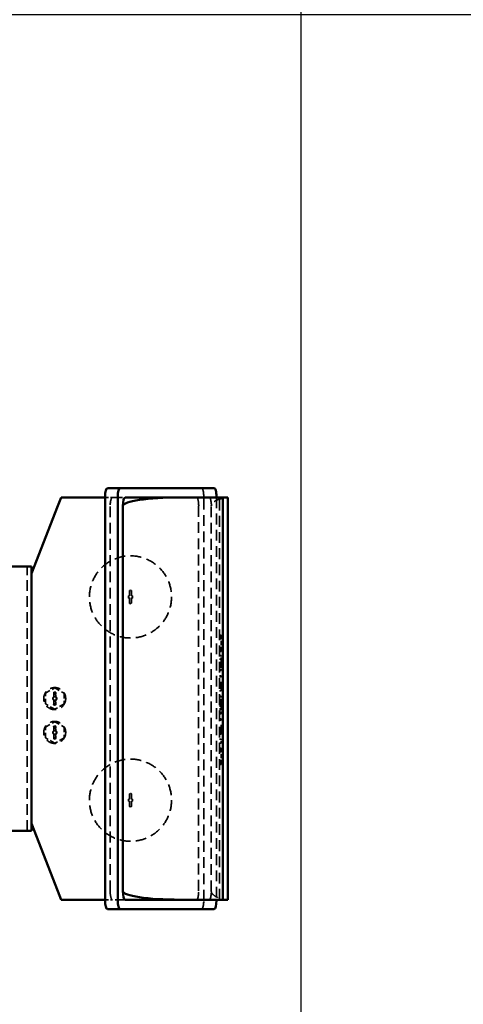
# Model space of a CAD drawing. Header units: millimetres. Extents: x -34725 to 178350, y -13707 to 126150.
# Tile 152 of 256: x 45605 to 46129, y 8165 to 9328. Entities that reach past the tile are written whole.
import ezdxf

# ---------------------------------------------------------------- set-up
doc = ezdxf.new("R2010")
doc.units = ezdxf.units.MM
doc.linetypes.add('DASHED', pattern=[0.75, 0.5, -0.25])
doc.layers.get('Defpoints').update_dxf_attribs({"linetype": 'CONTINUOUS'})
for name, color, linetype, lineweight in [('AM_0', 7, 'CONTINUOUS', 50), ('AM_4', 3, 'CONTINUOUS', 25), ('AM_5', 3, 'CONTINUOUS', 25), ('P-AM_0', 7, 'CONTINUOUS', 50), ('Sichtbar (ISO)', 7, 'CONTINUOUS', 50), ('Verdeckt (ISO)', 7, 'DASHED', 35)]:
    doc.layers.add(name, color=color, linetype=linetype, lineweight=lineweight)
doc.styles.get("Standard").update_dxf_attribs({"font": 'isocp.shx'})
doc.dimstyles.new('AM_ISO', dxfattribs={"dimtxt": 3.5, "dimasz": 2.5, "dimexe": 2, "dimexo": 1, "dimgap": 0.6, "dimtad": 1, "dimdsep": 46, "dimtxsty": 'Standard', "dimcen": 0, "dimclrd": 256, "dimclre": 256, "dimclrt": 2, "dimadec": 0, "dimazin": 2, "dimtp": 0.1, "dimtm": 0.1, "dimtfac": 0.71, "dimtmove": 0, "dimatfit": 3, "dimfxl": 1, "dimtfill": 1, "dimtfillclr": 256, "dimlwd": -1, "dimlwe": -1, "dimarcsym": 0})

# ---------------------------------------------------------------- blocks, each defined once
blk = doc.blocks.new('Gebäude_2')
at = {"layer": 'AM_4'}
blk.add_line((3260, -3404), (3260, 7490.3), dxfattribs=at)
blk = doc.blocks.new('*D66')
at = {"layer": 'AM_5', "transparency": 16777216}
for p, q in [((42676.9, 5358.2), (42676.9, 9633.7)), ((49596.9, 4508.2), (49596.9, 9633.7)), ((43051.9, 9333.7), (49221.9, 9333.7))]:
    blk.add_line(p, q, dxfattribs=at)
for points in [[(43051.9, 9396.2), (43051.9, 9271.2), (42676.9, 9333.7)], [(49221.9, 9396.2), (49221.9, 9271.2), (49596.9, 9333.7)]]:
    blk.add_solid(points, dxfattribs=at)
at = {"layer": 'Defpoints', "color": 0, "transparency": 16777216}
for p in [(49596.9, 9333.7), (42676.9, 5208.2), (49596.9, 4358.2)]:
    blk.add_point(p, dxfattribs=at)
at = {"layer": 'AM_5', "color": 2, "transparency": 16777216, "insert": (47122.1, 9817.4), "char_height": 525, "attachment_point": 5, "bg_fill": 3, "box_fill_scale": 1.1, "bg_fill_color": 256, "bg_fill_true_color": 13158600, "bg_fill_transparency": 0}
blk.add_mtext('6920', dxfattribs=at)
blk = doc.blocks.new('A$C5cacc3fa')
at = {"layer": 'Sichtbar (ISO)'}
for p, q in [((-1354.3, -2741.6), (-1354.3, -2781.6)), ((-1042.3, -2781.6), (-1042.3, -2741.6)), ((-1345.8, -2781.6), (-1425.8, -2812.7)), ((-1354.3, -2781.6), (-1345.8, -2781.6)), ((-1050.8, -2781.6), (-1345.8, -2781.6)), ((-970.8, -2812.7), (-1050.8, -2781.6)), ((-1050.8, -2781.6), (-1042.3, -2781.6)), ((-1435.8, -2816.6), (-1425.8, -2812.7)), ((-970.8, -2812.7), (-960.8, -2816.6)), ((-1435.8, -2816.6), (-1435.8, -2868.6)), ((-960.8, -2816.6), (-960.8, -2868.6)), ((-1446.8, -2871.3), (-1446.8, -2886.3)), ((-959.8, -2868.6), (-1436.8, -2868.6)), ((-949.8, -2871.3), (-949.8, -2886.3)), ((-1446.8, -2997.5), (-1446.8, -2886.3)), ((-1436.8, -2883.6), (-959.8, -2883.6)), ((-1435.8, -2892.3), (-1435.8, -2957)), ((-970.8, -2889.6), (-1425.8, -2889.6)), ((-960.8, -2892.3), (-960.8, -2957)), ((-949.8, -2886.3), (-949.8, -2997.5)), ((-1435.8, -3007.6), (-1435.8, -2957)), ((-960.8, -2957), (-960.8, -3007.6)), ((-1435.8, -3000.2), (-1436.8, -3000.2)), ((-960.8, -3007.6), (-1435.8, -3007.6)), ((-1435.8, -3007.6), (-1435.8, -3013.6)), ((-959.8, -3000.2), (-960.8, -3000.2)), ((-960.8, -3013.6), (-960.8, -3007.6)), ((-960.8, -3013.6), (-1435.8, -3013.6))]:
    blk.add_line(p, q, dxfattribs=at)
for centre, major_axis, ratio, start_param, end_param in [((-1436.8, -2871.3), (-10, 0), 0.267949, 4.712389, 6.283185), ((-959.8, -2871.3), (-10, 0), 0.267949, 3.141593, 4.712389), ((-1436.8, -2886.3), (10, 0), 0.267949, 1.570796, 3.141593), ((-1425.8, -2957), (0, 67.4), 0.148341, 0, 1.570796), ((-1425.8, -2892.3), (-10, 0), 0.267949, 4.712389, 6.283185), ((-970.8, -2957), (0, 67.4), 0.148341, 4.712389, 6.283185), ((-970.8, -2892.3), (-10, 0), 0.267949, 3.141593, 4.712389), ((-959.8, -2886.3), (10, 0), 0.267949, 0, 1.570796), ((-1436.8, -2997.5), (-10, 0), 0.267949, 0, 1.570796), ((-959.8, -2997.5), (-10, 0), 0.267949, 1.570796, 3.141593)]:
    blk.add_ellipse(centre, major_axis=major_axis, ratio=ratio, start_param=start_param, end_param=end_param, dxfattribs=at)
at = {"layer": 'Verdeckt (ISO)', "ltscale": 25.157232}
blk.add_line((-1354.3, -2776.6), (-1042.3, -2776.6), dxfattribs=at)
at = {"layer": 'Verdeckt (ISO)', "ltscale": 12.096348}
for p, q in [((-1251, -2809.1), (-1244.7, -2798.1)), ((-1244.7, -2798.1), (-1232, -2798.1)), ((-1232, -2798.1), (-1225.6, -2809.1)), ((-1211, -2809.1), (-1204.7, -2798.1)), ((-1204.7, -2798.1), (-1192, -2798.1)), ((-1192, -2798.1), (-1185.6, -2809.1)), ((-1244.7, -2820.1), (-1251, -2809.1)), ((-1225.6, -2809.1), (-1232, -2820.1)), ((-1204.7, -2820.1), (-1211, -2809.1)), ((-1185.6, -2809.1), (-1192, -2820.1)), ((-1232, -2820.1), (-1244.7, -2820.1)), ((-1192, -2820.1), (-1204.7, -2820.1))]:
    blk.add_line(p, q, dxfattribs=at)
at = {"layer": 'Verdeckt (ISO)', "ltscale": 5.237816}
for p, q in [((-1239.6, -2807.9), (-1245.1, -2807.9)), ((-1245.1, -2810.4), (-1239.6, -2810.4)), ((-1231.6, -2807.9), (-1237.1, -2807.9)), ((-1237.1, -2810.4), (-1231.6, -2810.4)), ((-1199.6, -2807.9), (-1205.1, -2807.9)), ((-1205.1, -2810.4), (-1199.6, -2810.4)), ((-1191.6, -2807.9), (-1197.1, -2807.9)), ((-1197.1, -2810.4), (-1191.6, -2810.4)), ((-1319.6, -2897.4), (-1325.1, -2897.4)), ((-1325.1, -2899.9), (-1319.6, -2899.9)), ((-1311.6, -2897.4), (-1317.1, -2897.4)), ((-1317.1, -2899.9), (-1311.6, -2899.9)), ((-1079.6, -2897.4), (-1085.1, -2897.4)), ((-1085.1, -2899.9), (-1079.6, -2899.9)), ((-1071.6, -2897.4), (-1077.1, -2897.4)), ((-1077.1, -2899.9), (-1071.6, -2899.9))]:
    blk.add_line(p, q, dxfattribs=at)
at = {"layer": 'Verdeckt (ISO)', "ltscale": 5.387959}
for p, q in [((-1245.1, -2808), (-1239.4, -2808)), ((-1239.4, -2810.2), (-1245.1, -2810.2)), ((-1237.2, -2808), (-1231.6, -2808)), ((-1231.6, -2810.2), (-1237.2, -2810.2)), ((-1205.1, -2808), (-1199.4, -2808)), ((-1199.4, -2810.2), (-1205.1, -2810.2)), ((-1197.2, -2808), (-1191.6, -2808)), ((-1191.6, -2810.2), (-1197.2, -2810.2)), ((-1325.1, -2897.5), (-1319.4, -2897.5)), ((-1319.4, -2899.7), (-1325.1, -2899.7)), ((-1317.2, -2897.5), (-1311.6, -2897.5)), ((-1311.6, -2899.7), (-1317.2, -2899.7)), ((-1085.1, -2897.5), (-1079.4, -2897.5)), ((-1079.4, -2899.7), (-1085.1, -2899.7)), ((-1077.2, -2897.5), (-1071.6, -2897.5)), ((-1071.6, -2899.7), (-1077.2, -2899.7))]:
    blk.add_line(p, q, dxfattribs=at)
at = {"layer": 'Verdeckt (ISO)', "ltscale": 1.047483}
for p, q in [((-1239.6, -2806.8), (-1239.6, -2807.9)), ((-1239.6, -2810.4), (-1239.6, -2811.5)), ((-1239.4, -2808), (-1239.4, -2806.9)), ((-1239.4, -2811.3), (-1239.4, -2810.2)), ((-1237.2, -2806.9), (-1237.2, -2808)), ((-1237.2, -2810.2), (-1237.2, -2811.3)), ((-1237.1, -2807.9), (-1237.1, -2806.8)), ((-1237.1, -2811.5), (-1237.1, -2810.4)), ((-1199.6, -2806.8), (-1199.6, -2807.9)), ((-1199.6, -2810.4), (-1199.6, -2811.5)), ((-1199.4, -2808), (-1199.4, -2806.9)), ((-1199.4, -2811.3), (-1199.4, -2810.2)), ((-1197.2, -2806.9), (-1197.2, -2808)), ((-1197.2, -2810.2), (-1197.2, -2811.3)), ((-1197.1, -2807.9), (-1197.1, -2806.8)), ((-1197.1, -2811.5), (-1197.1, -2810.4)), ((-1319.6, -2896.3), (-1319.6, -2897.4)), ((-1319.6, -2899.9), (-1319.6, -2901)), ((-1319.4, -2897.5), (-1319.4, -2896.4)), ((-1319.4, -2900.8), (-1319.4, -2899.7)), ((-1317.2, -2896.4), (-1317.2, -2897.5)), ((-1317.2, -2899.7), (-1317.2, -2900.8)), ((-1317.1, -2897.4), (-1317.1, -2896.3)), ((-1317.1, -2901), (-1317.1, -2899.9)), ((-1079.6, -2896.3), (-1079.6, -2897.4)), ((-1079.6, -2899.9), (-1079.6, -2901)), ((-1079.4, -2897.5), (-1079.4, -2896.4)), ((-1079.4, -2900.8), (-1079.4, -2899.7)), ((-1077.2, -2896.4), (-1077.2, -2897.5)), ((-1077.2, -2899.7), (-1077.2, -2900.8)), ((-1077.1, -2897.4), (-1077.1, -2896.3)), ((-1077.1, -2901), (-1077.1, -2899.9))]:
    blk.add_line(p, q, dxfattribs=at)
at = {"layer": 'Verdeckt (ISO)', "ltscale": 1.444117}
for p, q in [((-1239.6, -2806.8), (-1239.4, -2806.9)), ((-1239.6, -2807.9), (-1239.4, -2808)), ((-1239.6, -2810.4), (-1239.4, -2810.2)), ((-1239.6, -2811.5), (-1239.4, -2811.3)), ((-1237.1, -2806.8), (-1237.2, -2806.9)), ((-1237.1, -2807.9), (-1237.2, -2808)), ((-1237.1, -2810.4), (-1237.2, -2810.2)), ((-1237.1, -2811.5), (-1237.2, -2811.3)), ((-1199.6, -2806.8), (-1199.4, -2806.9)), ((-1199.6, -2807.9), (-1199.4, -2808)), ((-1199.6, -2810.4), (-1199.4, -2810.2)), ((-1199.6, -2811.5), (-1199.4, -2811.3)), ((-1197.1, -2806.8), (-1197.2, -2806.9)), ((-1197.1, -2807.9), (-1197.2, -2808)), ((-1197.1, -2810.4), (-1197.2, -2810.2)), ((-1197.1, -2811.5), (-1197.2, -2811.3)), ((-1319.6, -2896.3), (-1319.4, -2896.4)), ((-1319.6, -2897.4), (-1319.4, -2897.5)), ((-1319.6, -2899.9), (-1319.4, -2899.7)), ((-1319.6, -2901), (-1319.4, -2900.8)), ((-1317.1, -2896.3), (-1317.2, -2896.4)), ((-1317.1, -2897.4), (-1317.2, -2897.5)), ((-1317.1, -2899.9), (-1317.2, -2899.7)), ((-1317.1, -2901), (-1317.2, -2900.8)), ((-1079.6, -2896.3), (-1079.4, -2896.4)), ((-1079.6, -2897.4), (-1079.4, -2897.5)), ((-1079.6, -2899.9), (-1079.4, -2899.7)), ((-1079.6, -2901), (-1079.4, -2900.8)), ((-1077.1, -2896.3), (-1077.2, -2896.4)), ((-1077.1, -2897.4), (-1077.2, -2897.5)), ((-1077.1, -2899.9), (-1077.2, -2899.7)), ((-1077.1, -2901), (-1077.2, -2900.8))]:
    blk.add_line(p, q, dxfattribs=at)
at = {"layer": 'Verdeckt (ISO)', "ltscale": 2.380771}
for p, q in [((-1237.1, -2806.8), (-1239.6, -2806.8)), ((-1239.6, -2811.5), (-1237.1, -2811.5)), ((-1197.1, -2806.8), (-1199.6, -2806.8)), ((-1199.6, -2811.5), (-1197.1, -2811.5)), ((-1317.1, -2896.3), (-1319.6, -2896.3)), ((-1319.6, -2901), (-1317.1, -2901)), ((-1077.1, -2896.3), (-1079.6, -2896.3)), ((-1079.6, -2901), (-1077.1, -2901))]:
    blk.add_line(p, q, dxfattribs=at)
at = {"layer": 'Verdeckt (ISO)', "ltscale": 2.080483}
for p, q in [((-1239.4, -2806.9), (-1237.2, -2806.9)), ((-1237.2, -2811.3), (-1239.4, -2811.3)), ((-1199.4, -2806.9), (-1197.2, -2806.9)), ((-1197.2, -2811.3), (-1199.4, -2811.3)), ((-1319.4, -2896.4), (-1317.2, -2896.4)), ((-1317.2, -2900.8), (-1319.4, -2900.8)), ((-1079.4, -2896.4), (-1077.2, -2896.4)), ((-1077.2, -2900.8), (-1079.4, -2900.8))]:
    blk.add_line(p, q, dxfattribs=at)
at = {"layer": 'Verdeckt (ISO)', "ltscale": 8.293282}
for p, q in [((-1435.8, -2868.6), (-1435.8, -2877.3)), ((-960.8, -2868.6), (-960.8, -2877.3))]:
    blk.add_line(p, q, dxfattribs=at)
at = {"layer": 'Verdeckt (ISO)', "ltscale": 23.365404}
for p, q in [((-1435.8, -2892.3), (-1435.8, -2877.3)), ((-960.8, -2877.3), (-960.8, -2892.3))]:
    blk.add_line(p, q, dxfattribs=at)
at = {"layer": 'Verdeckt (ISO)', "ltscale": 25.596022}
for p, q in [((-1425.8, -2874.6), (-970.8, -2874.6)), ((-970.8, -2979.1), (-1425.8, -2979.1)), ((-1425.8, -2994.1), (-970.8, -2994.1))]:
    blk.add_line(p, q, dxfattribs=at)
at = {"layer": 'Verdeckt (ISO)', "ltscale": 25.641026}
blk.add_line((-1436.8, -2985.2), (-959.8, -2985.2), dxfattribs=at)
at = {"layer": 'Verdeckt (ISO)', "ltscale": 25.533516}
for p, q in [((-960.8, -3000.2), (-1435.8, -3000.2)), ((-1435.8, -3003.6), (-960.8, -3003.6))]:
    blk.add_line(p, q, dxfattribs=at)
at = {"layer": 'Verdeckt (ISO)', "ltscale": 1.904597}
for p, q in [((-1276.3, -3005.6), (-1276.3, -3003.6)), ((-1274.8, -3005.6), (-1274.8, -3003.6)), ((-1271.8, -3005.6), (-1271.8, -3003.6)), ((-1261.3, -3005.6), (-1261.3, -3003.6)), ((-1258.3, -3005.6), (-1258.3, -3003.6)), ((-1256.8, -3005.6), (-1256.8, -3003.6)), ((-1250.8, -3005.6), (-1250.8, -3003.6)), ((-1246.3, -3005.6), (-1246.3, -3003.6)), ((-1240.3, -3005.6), (-1240.3, -3003.6)), ((-1235.8, -3005.6), (-1235.8, -3003.6)), ((-1223.8, -3005.6), (-1223.8, -3003.6)), ((-1222.3, -3005.6), (-1222.3, -3003.6)), ((-1216.3, -3005.6), (-1216.3, -3003.6)), ((-1211.8, -3005.6), (-1211.8, -3003.6)), ((-1210.3, -3005.6), (-1210.3, -3003.6)), ((-1207.3, -3005.6), (-1207.3, -3003.6)), ((-1205.8, -3005.6), (-1205.8, -3003.6)), ((-1204.3, -3005.6), (-1204.3, -3003.6)), ((-1201.3, -3005.6), (-1201.3, -3003.6)), ((-1199.8, -3005.6), (-1199.8, -3003.6)), ((-1195.3, -3005.6), (-1195.3, -3003.6)), ((-1189.3, -3005.6), (-1189.3, -3003.6)), ((-1184.8, -3005.6), (-1184.8, -3003.6)), ((-1172.8, -3005.6), (-1172.8, -3003.6)), ((-1171.3, -3005.6), (-1171.3, -3003.6)), ((-1165.3, -3005.6), (-1165.3, -3003.6)), ((-1160.8, -3005.6), (-1160.8, -3003.6)), ((-1151.8, -3005.6), (-1151.8, -3003.6)), ((-1147.3, -3005.6), (-1147.3, -3003.6)), ((-1142.8, -3005.6), (-1142.8, -3003.6)), ((-1141.3, -3005.6), (-1141.3, -3003.6)), ((-1138.3, -3005.6), (-1138.3, -3003.6)), ((-1127.8, -3005.6), (-1127.8, -3003.6)), ((-1124.8, -3005.6), (-1124.8, -3003.6)), ((-1123.3, -3005.6), (-1123.3, -3003.6))]:
    blk.add_line(p, q, dxfattribs=at)
at = {"layer": 'Verdeckt (ISO)', "ltscale": 11.219489}
for p, q in [((-1276.3, -3005.6), (-1268.8, -3005.6)), ((-1142.8, -3005.6), (-1135.3, -3005.6))]:
    blk.add_line(p, q, dxfattribs=at)
at = {"layer": 'Verdeckt (ISO)', "ltscale": 9.999557}
for p, q in [((-1268.8, -3005.6), (-1258.3, -3005.6)), ((-1135.3, -3005.6), (-1124.8, -3005.6))]:
    blk.add_line(p, q, dxfattribs=at)
at = {"layer": 'Verdeckt (ISO)', "ltscale": 4.596179}
for p, q in [((-1258.3, -3005.6), (-1256.8, -3005.6)), ((-1124.8, -3005.6), (-1123.3, -3005.6))]:
    blk.add_line(p, q, dxfattribs=at)
at = {"layer": 'Verdeckt (ISO)', "ltscale": 4.285467}
for p, q in [((-1250.8, -3005.6), (-1246.3, -3005.6)), ((-1165.3, -3005.6), (-1160.8, -3005.6)), ((-1151.8, -3005.6), (-1147.3, -3005.6))]:
    blk.add_line(p, q, dxfattribs=at)
at = {"layer": 'Verdeckt (ISO)', "ltscale": 21.770681}
for p, q in [((-1240.3, -3005.6), (-1222.3, -3005.6)), ((-1189.3, -3005.6), (-1171.3, -3005.6))]:
    blk.add_line(p, q, dxfattribs=at)
at = {"layer": 'Verdeckt (ISO)', "ltscale": 5.71399}
for p, q in [((-1216.3, -3005.6), (-1210.3, -3005.6)), ((-1201.3, -3005.6), (-1195.3, -3005.6))]:
    blk.add_line(p, q, dxfattribs=at)
at = {"layer": 'Verdeckt (ISO)', "ltscale": 19.811621}
for p, q in [((-1210.3, -3005.6), (-1205.8, -3005.6)), ((-1205.8, -3005.6), (-1201.3, -3005.6))]:
    blk.add_line(p, q, dxfattribs=at)
at = {"layer": 'Verdeckt (ISO)', "ltscale": 23.532515}
blk.add_line((-1160.8, -3005.6), (-1151.8, -3005.6), dxfattribs=at)
at = {"layer": 'Verdeckt (ISO)', "ltscale": 24.698055}
for centre in [(-1238.3, -2809.1), (-1198.3, -2809.1)]:
    blk.add_circle(centre, 13, dxfattribs=at)
at = {"layer": 'Verdeckt (ISO)', "ltscale": 25.418688}
for centre in [(-1318.3, -2898.6), (-1078.3, -2898.6)]:
    blk.add_circle(centre, 48.5, dxfattribs=at)
at = {"layer": 'Verdeckt (ISO)', "ltscale": 3.739763}
for centre, start, end in [((-1245.1, -2809.1), 90, 270), ((-1231.6, -2809.1), 270, 90), ((-1205.1, -2809.1), 90, 270), ((-1191.6, -2809.1), 270, 90), ((-1325.1, -2898.6), 90, 270), ((-1311.6, -2898.6), 270, 90), ((-1085.1, -2898.6), 90, 270), ((-1071.6, -2898.6), 270, 90)]:
    blk.add_arc(centre, 1.25, start, end, dxfattribs=at)
at = {"layer": 'Verdeckt (ISO)', "ltscale": 3.268073}
for centre, start, end in [((-1245.1, -2809.1), 90, 270), ((-1231.6, -2809.1), 270, 90), ((-1205.1, -2809.1), 90, 270), ((-1191.6, -2809.1), 270, 90), ((-1325.1, -2898.6), 90, 270), ((-1311.6, -2898.6), 270, 90), ((-1085.1, -2898.6), 90, 270), ((-1071.6, -2898.6), 270, 90)]:
    blk.add_arc(centre, 1.09, start, end, dxfattribs=at)
at = {"layer": 'Verdeckt (ISO)', "ltscale": 19.335054}
for centre, major_axis, start_param, end_param in [((-1425.8, -2877.3), (10, 0), 1.570796, 3.141593), ((-970.8, -2877.3), (10, 0), 0, 1.570796), ((-1436.8, -2982.5), (10, 0), 3.141593, 4.712389), ((-1425.8, -2976.5), (-10, 0), 0, 1.570796), ((-970.8, -2976.5), (-10, 0), 1.570796, 3.141593), ((-959.8, -2982.5), (10, 0), 4.712389, 6.283185), ((-1425.8, -2991.5), (10, 0), 3.141593, 4.712389), ((-970.8, -2991.5), (10, 0), 4.712389, 6.283185)]:
    blk.add_ellipse(centre, major_axis=major_axis, ratio=0.267949, start_param=start_param, end_param=end_param, dxfattribs=at)
at = {"layer": 'Verdeckt (ISO)', "ltscale": 21.939859}
for centre, start_param, end_param in [((-1425.8, -3018.6), 0, 1.104031), ((-970.8, -3018.6), 5.179154, 6.283185)]:
    blk.add_ellipse(centre, major_axis=(0, 24.5), ratio=0.408286, start_param=start_param, end_param=end_param, dxfattribs=at)
at = {"layer": 'Verdeckt (ISO)', "ltscale": 4.456773}
for points, knots in [([(-1434.8, -3007.6), (-1434.9, -3007.6), (-1435, -3007.6), (-1435.6, -3007.8), (-1435.8, -3007.9), (-1435.8, -3008)], [-1.9564383, -1.9564383, -1.9564383, -1.9564383, -1.8866596, -1.8866596, -1.5087825, -1.5087825, -1.5087825, -1.5087825]), ([(-960.8, -3008), (-960.8, -3007.9), (-961.1, -3007.8), (-961.7, -3007.6), (-961.8, -3007.6), (-961.9, -3007.6)], [-4.5268376, -4.5268376, -4.5268376, -4.5268376, -4.1489605, -4.1489605, -4.0791819, -4.0791819, -4.0791819, -4.0791819])]:
    blk.add_open_spline(points, degree=3, knots=knots, dxfattribs=at)
blk = doc.blocks.new('PP_DRIVE DETAIL TOP VIEW_klein_1')
at = {"layer": 'AM_0', "xscale": -1}
blk.add_blockref('A$C5cacc3fa', (-3251.3, -1161.2), dxfattribs=at)

msp = doc.modelspace()

# ---------------------------------------------------------------- block references
at = {"layer": 'AM_4'}
msp.add_blockref('Gebäude_2', (42676.896, 6473.188), dxfattribs=at)

# ---------------------------------------------------------------- next in the draw order: dimensions: what is measured, and where the dimension line sits
at = {"layer": 'AM_5'}
dim = msp.add_linear_dim(base=(49596.896, 9333.725), p1=(42676.896, 5208.188), p2=(49596.896, 4358.188), dimstyle='AM_ISO', override={"dimscale": 150, "dimtmove": 2}, dxfattribs=at)
dim.commit()
dim.dimension.update_dxf_attribs({"geometry": '*D66', "text_midpoint": (47122.13, 9817.383), "dimtype": 160})

# ---------------------------------------------------------------- next in the draw order: block references
at = {"layer": 'P-AM_0', "xscale": -1, "rotation": 90}
msp.add_blockref('PP_DRIVE DETAIL TOP VIEW_klein_1', (41675.64, 6473.188), dxfattribs=at)

doc.saveas('drawing.dxf')
